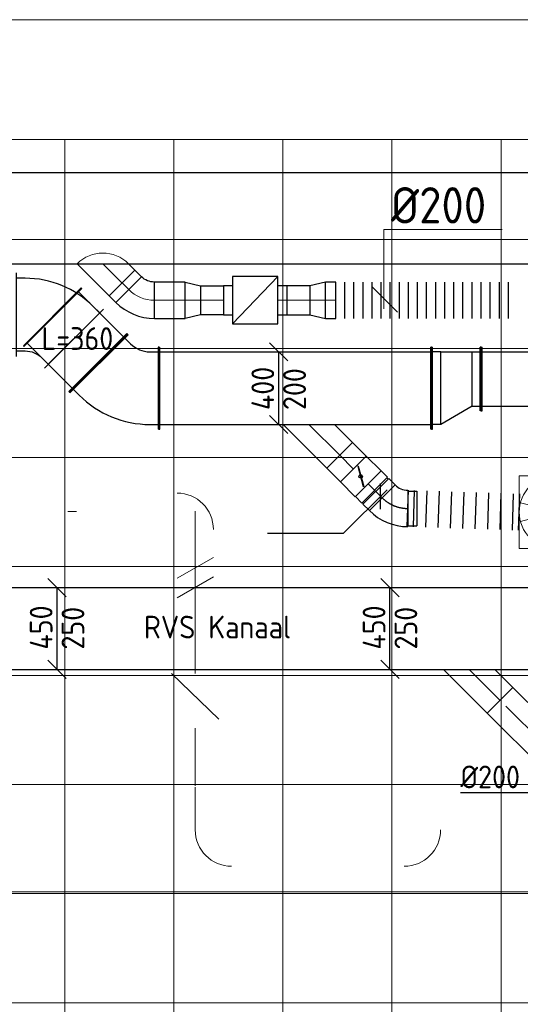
# Model space of a CAD drawing. Header units: millimetres. Extents: x -72425 to 38660, y 7096 to 51783.
# Tile 12 of 54: x -41449 to -38694, y 14679 to 20098. Entities that reach past the tile are written whole.
import ezdxf
from ezdxf.enums import TextEntityAlignment as Align

# ---------------------------------------------------------------- set-up
doc = ezdxf.new("R2010")
doc.units = ezdxf.units.MM
doc.header["$LTSCALE"] = 50
doc.linetypes.add('CENTER2', pattern=[28.575, 19.05, -3.175, 3.175, -3.175])
doc.linetypes.add('STREEPJES', pattern=[0.1, 0.05, -0.05])
for name, color, linetype, lineweight in [('WL570---_BESTAAND-HARTLIJN', 161, 'Continuous', 0), ('WL570---_BESTAAND-MAATVOERING', 161, 'Continuous', 0), ('WL570---_BESTAAND-RETOUR', 140, 'Continuous', 0), ('WL570---_BESTAAND-ROOSTER', 161, 'Continuous', 0), ('WL570---_BESTAAND-TOEVOER', 180, 'Continuous', 0), ('WL570---_DEMONTEREN', 10, 'Continuous', 0)]:
    doc.layers.add(name, color=color, linetype=linetype, lineweight=lineweight)
for name, color, linetype in [('WL570---_RETOUR', 100, 'Continuous'), ('WL570---_RETOUR_HL', 1, 'Continuous'), ('WL570---_TOEVOER', 200, 'Continuous'), ('WL570---_TOEVOER_HL', 1, 'Continuous'), ('WM570---_RETOUR', 2, 'Continuous'), ('WM570---_RETOUR_PR', 2, 'Continuous'), ('WM570---_TOEVOER', 2, 'Continuous'), ('WM570---_TOEVOER_PR', 2, 'Continuous')]:
    doc.layers.add(name, color=color, linetype=linetype)
doc.layers.get('WL570---_DEMONTEREN').off()
doc.styles.add('BURO-025', font='ISO96.shx', dxfattribs={"height": 125})
doc.styles.add('LZ-MAATVOEREN', font='simplex')
doc.styles.add('MAATVOERING', font='ISO')

# ---------------------------------------------------------------- blocks, each defined once
blk = doc.blocks.new('A$C33D74301')
at = {"color": 8, "linetype": 'Continuous', "lineweight": 13}
for p, q in [((-39375, -24725), (-34250, -24725)), ((-37800, -36094.2), (-37800, -24725)), ((-37200, -36094.2), (-37200, -24725)), ((-36600, -36025.8), (-36600, -24725)), ((-36000, -35956.2), (-36000, -24725)), ((-35400, -35909.4), (-35400, -24725)), ((-34200, -25275), (-50350.3, -25275)), ((-34200, -25875), (-50350.3, -25875)), ((-34200, -26475), (-50350, -26475)), ((-34200, -27075), (-50350, -27075)), ((-34200, -27675), (-50350, -27675)), ((-34200, -28275), (-50350, -28275)), ((-59377.9, -28875), (-34200, -28875)), ((-59350, -29475), (-34250, -29475))]:
    blk.add_line(p, q, dxfattribs=at)
blk = doc.blocks.new('ORN_T_WE400-400')
for p, q in [((-0.129, 0.483), (-0.052, 0.193)), ((0.129, 0.483), (0.052, 0.193)), ((-0.354, 0.354), (-0.141, 0.141)), ((0.354, 0.354), (0.141, 0.141)), ((-0.483, 0.129), (-0.193, 0.052)), ((0.483, 0.129), (0.193, 0.052)), ((-0.483, -0.129), (-0.193, -0.052)), ((0.483, -0.129), (0.193, -0.052)), ((-0.354, -0.354), (-0.141, -0.141)), ((-0.129, -0.483), (-0.052, -0.193)), ((0.129, -0.483), (0.052, -0.193)), ((0.354, -0.354), (0.141, -0.141))]:
    blk.add_line(p, q)
blk.add_lwpolyline([(-0.5, -0.5), (0.5, -0.5), (0.5, 0.5), (-0.5, 0.5)], close=True)
for radius in [0.5, 0.2]:
    blk.add_circle((0, 0), radius)
at = {"style": 'LZ-MAATVOEREN', "flags": 9}
for tag, p in [('ROS_TYPE', (0.633, 0.683)), ('ROS_M3H', (0.633, 0.483)), ('ROS_ZIJDE', (0.633, 0.283)), ('ROS_STAT', (0.633, 0.083))]:
    blk.add_attdef(tag, p, '', height=0.125, dxfattribs=at)
blk = doc.blocks.new('KARH')
for p, q in [((1, 0.5), (0, 0.5)), ((0, -0.5), (1, -0.5))]:
    blk.add_line(p, q)
at = {"invisible_edges": 15}
blk.add_3dface([(0, 0.5), (0, -0.5), (1, -0.5), (1, 0.5)], dxfattribs=at)
blk = doc.blocks.new('OZA2500200045R')
blk.add_lwpolyline([(141.4, 0), (176.8, 35.4), (35.4, 176.8), (-141.4, 0)])
at = {"layer": 'WL570---_BESTAAND-HARTLIJN'}
blk.add_line((0, 0), (106.1, 106.1), dxfattribs=at)
at = {"layer": 'WL570---_BESTAAND-RETOUR'}
blk.add_arc((0, 141.4), 200, 225, 315, dxfattribs=at)
blk = doc.blocks.new('FLLINE200')
blk.add_line((0, -100), (0, 100))
blk = doc.blocks.new('OEX20000100000')
for p in [(-1000, 0), (-950, 0), (-900, 0), (-850, 0), (-800, 0), (-750, 0), (-700, 0), (-650, 0), (-600, 0), (-550, 0), (-500, 0), (-450, 0), (-400, 0), (-350, 0), (-300, 0), (-250, 0), (-200, 0), (-150, 0), (-100, 0), (-50, 0)]:
    blk.add_blockref('FLLINE200', p)
blk = doc.blocks.new('MVLINE')
blk.add_line((35.4, -35.4), (-35.4, 35.4))
blk = doc.blocks.new('VBO4002004002005050-0')
for p, q in [((30.6, 294.6), (-294.6, -30.6)), ((-230, -186.7), (230, -186.7))]:
    blk.add_line(p, q)
blk.add_lwpolyline([(-200, -186.7), (200, -186.7), (200, -136.7, 0.198912), (44.8, 238.1), (9.4, 273.4), (-273.4, -9.4), (-238.1, -44.8, -0.198912), (-200, -136.7)], format="xyb", close=True)
blk = doc.blocks.new('VBX1601600016025000')
blk.add_lwpolyline([(50, -130), (300, -130), (300, 130), (50, 130)], close=True)
for points in [[(50, 80), (0, 80), (0, -80), (50, -80)], [(300, -80), (350, -80), (350, 80), (300, 80)]]:
    blk.add_lwpolyline(points)
at = {"layer": 'WL570---_BESTAAND-HARTLIJN'}
blk.add_line((300, 0), (350, 0), dxfattribs=at)
at = {"layer": 'WL570---_BESTAAND-TOEVOER'}
blk.add_line((50, -130), (300, 130), dxfattribs=at)
blk = doc.blocks.new('KARO')
for p, q in [((1, 0.5), (0, 0.5)), ((0, -0.5), (1, -0.5))]:
    blk.add_line(p, q)
at = {"invisible_edges": 15}
blk.add_3dface([(0, 0.5), (0, -0.5), (1, -0.5), (1, 0.5)], dxfattribs=at)
at = {"layer": 'WL570---_BESTAAND-HARTLIJN'}
blk.add_line((0, 0), (1, 0), dxfattribs=at)
blk = doc.blocks.new('OSV2001600850K')
blk.add_lwpolyline([(-85, -100), (0, -80), (0, 80), (-85, 100)], close=True)
at = {"layer": 'WL570---_BESTAAND-HARTLIJN'}
blk.add_line((-85, 0), (0, 0), dxfattribs=at)
blk = doc.blocks.new('OBO20000045H')
blk.add_lwpolyline([(100, -82.8, 0.198912), (12.1, 129.3), (-129.3, -12.1, -0.198912), (-100, -82.8)], format="xyb", close=True)
at = {"invisible_edges": 15}
for points in [[(-123.4, -18.6), (29.8, 110), (12.1, 129.3), (-129.3, -12.1)], [(-118.1, -25.5), (45.7, 89.2), (29.8, 110), (-123.4, -18.6)], [(-113.4, -32.8), (59.8, 67.2), (45.7, 89.2), (-118.1, -25.5)], [(-109.4, -40.6), (71.9, 43.9), (59.8, 67.2), (-113.4, -32.8)], [(-106, -48.6), (81.9, 19.8), (71.9, 43.9), (-109.4, -40.6)], [(-103.4, -57), (89.8, -5.2), (81.9, 19.8), (-106, -48.6)], [(-101.5, -65.5), (95.4, -30.7), (89.8, -5.2), (-103.4, -57)], [(-100.4, -74.1), (98.9, -56.7), (95.4, -30.7), (-101.5, -65.5)], [(-100, -82.8), (100, -82.8), (98.9, -56.7), (-100.4, -74.1)]]:
    blk.add_3dface(points, dxfattribs=at)
at = {"layer": 'WL570---_BESTAAND-HARTLIJN'}
blk.add_arc((-200, -82.8), 200, 0, 45, dxfattribs=at)
blk = doc.blocks.new('*U566')
at = {"layer": 'WM570---_RETOUR', "color": 0, "ltscale": 10}
for p, q in [((50, 175), (-50, 275)), ((0, -225), (0, 225)), ((50, -275), (-50, -175))]:
    blk.add_line(p, q, dxfattribs=at)
at = {"layer": 'WM570---_RETOUR', "color": 0, "style": 'BURO-025'}
for s, p in [('450', (-25, -116.1)), ('250', (150, -116.1)), ('250', (150, -116.1))]:
    blk.add_text(s, height=125, rotation=90, dxfattribs=at).set_placement(p)
blk = doc.blocks.new('*U571')
at = {"layer": 'WM570---_TOEVOER', "color": 0, "ltscale": 10}
for p, q in [((0, -70.7), (0, 70.7)), ((35.4, 35.4), (-205.8, -205.8)), ((-205.8, -205.8), (-621.9, -205.8))]:
    blk.add_line(p, q, dxfattribs=at)
blk = doc.blocks.new('OBO20000090H')
blk.add_lwpolyline([(100, -200, 0.414214), (-200, 100), (-200, -100, -0.414214), (-100, -200)], format="xyb", close=True)
at = {"invisible_edges": 15}
for points in [[(-182.6, -101.5), (-147.9, 95.4), (-200, 100), (-200, -100)], [(-165.8, -106), (-97.4, 81.9), (-147.9, 95.4), (-182.6, -101.5)], [(-150, -113.4), (-50, 59.8), (-97.4, 81.9), (-165.8, -106)], [(-135.7, -123.4), (-7.2, 29.8), (-50, 59.8), (-150, -113.4)], [(-123.4, -135.7), (29.8, -7.2), (-7.2, 29.8), (-135.7, -123.4)], [(-113.4, -150), (59.8, -50), (29.8, -7.2), (-123.4, -135.7)], [(-106, -165.8), (81.9, -97.4), (59.8, -50), (-113.4, -150)], [(-101.5, -182.6), (95.4, -147.9), (81.9, -97.4), (-106, -165.8)], [(-100, -200), (100, -200), (95.4, -147.9), (-101.5, -182.6)]]:
    blk.add_3dface(points, dxfattribs=at)
at = {"layer": 'WL570---_BESTAAND-HARTLIJN'}
blk.add_arc((-200, -200), 200, 0, 90, dxfattribs=at)
blk = doc.blocks.new('UISO')
for p, q in [((0, 0.18), (1, 0.757)), ((0, 0), (1, 0.577))]:
    blk.add_line(p, q)
at = {"layer": 'WL570---_BESTAAND-TOEVOER'}
for p, q in [((0, 0.36), (1, 0.937)), ((0, -0.18), (1, 0.397))]:
    blk.add_line(p, q, dxfattribs=at)
blk = doc.blocks.new('*U590')
at = {"color": 0, "ltscale": 10}
for p, q in [((0, 100), (0, -100)), ((34, 100), (34, -100)), ((102.1, 100), (102.1, -100)), ((170.2, 100), (170.2, -100)), ((238.3, 100), (238.3, -100)), ((306.4, 100), (306.4, -100)), ((374.5, 100), (374.5, -100)), ((442.6, 100), (442.6, -100)), ((510.7, 100), (510.7, -100)), ((578.8, 100), (578.8, -100)), ((612.8, 100), (612.8, -100))]:
    blk.add_line(p, q, dxfattribs=at)
at = {"layer": 'WM570---_TOEVOER_PR', "color": 2, "style": 'BURO-025'}
blk.add_attdef('POSNR', text='', height=125, dxfattribs=at).set_placement((0, 0), align=Align.MIDDLE)
blk = doc.blocks.new('*U600')
at = {"color": 0, "ltscale": 10}
for p, q in [((0, 100, -2700), (105.3, 100, -2700)), ((105.3, 100, -2700), (105.3, -100, -2700)), ((0, -100, -2700), (105.3, -100, -2700))]:
    blk.add_line(p, q, dxfattribs=at)
at = {"layer": 'WL570---_TOEVOER_HL', "linetype": 'CENTER2'}
blk.add_line((0, 0, -2700), (105.3, 0, -2700), dxfattribs=at)
at = {"layer": 'WM570---_TOEVOER_PR', "color": 2, "style": 'BURO-025'}
blk.add_attdef('POSNR', text='', height=125, dxfattribs=at).set_placement((0, 0), align=Align.MIDDLE)
blk = doc.blocks.new('*U601')
at = {"color": 0, "ltscale": 10}
for p, q in [((0, 141.4, -2700), (99, 240.4, -2700)), ((99, 240.4, -2700), (240.4, 99, -2700)), ((0, -141.4, -2700), (0, 141.4, -2700)), ((0, -141.4, -2700), (240.4, 99, -2700))]:
    blk.add_line(p, q, dxfattribs=at)
at = {"layer": 'WL570---_TOEVOER_HL', "linetype": 'CENTER2'}
blk.add_line((0, 0, -2700), (169.7, 169.7, -2700), dxfattribs=at)
at = {"layer": 'WM570---_TOEVOER_PR', "color": 2, "style": 'BURO-025'}
blk.add_attdef('POSNR', text='', height=125, dxfattribs=at).set_placement((0, 0), align=Align.MIDDLE)
blk = doc.blocks.new('*U602')
at = {"ltscale": 10}
for p, q in [((-58.2, 100, -2700), (58.2, 100, -2700)), ((-58.2, -100, -2700), (-58.2, 100, -2700)), ((58.2, 100, -2700), (58.2, -100, -2700)), ((-51.2, 27.7, -2700), (-49.6, 30.5, -2700)), ((49.6, -30.5, -2700), (-51.2, 27.7, -2700)), ((51.2, -27.7, -2700), (-49.6, 30.5, -2700)), ((49.6, -30.5, -2700), (51.2, -27.7, -2700)), ((-58.2, -100, -2700), (58.2, -100, -2700))]:
    blk.add_line(p, q, dxfattribs=at)
blk.add_circle((0, 0, -2700), 9.7, dxfattribs=at)
at = {"layer": 'WL570---_TOEVOER', "color": 2, "style": 'BURO-025'}
blk.add_attdef('I', text='', height=125, dxfattribs=at).set_placement((0, 0), align=Align.MIDDLE)
at = {"layer": 'WM570---_TOEVOER_PR', "color": 2, "style": 'BURO-025'}
blk.add_attdef('POSNR', text='', height=125, dxfattribs=at).set_placement((0, 0), align=Align.MIDDLE)
blk = doc.blocks.new('*U603')
at = {"color": 0, "ltscale": 10}
for p, q in [((-54.5, 100, -2700), (-5, 100, -2700)), ((-54.5, 100, -2700), (-54.5, -100, -2700)), ((-5, 100, -2700), (-5, -100, -2700)), ((-5, 95, -2700), (5, 95, -2700)), ((5, 100, -2700), (54.5, 100, -2700)), ((5, 100, -2700), (5, -100, -2700)), ((54.5, 100, -2700), (54.5, -100, -2700)), ((-54.5, -100, -2700), (-5, -100, -2700)), ((-5, -95, -2700), (5, -95, -2700)), ((5, -100, -2700), (54.5, -100, -2700))]:
    blk.add_line(p, q, dxfattribs=at)
at = {"layer": 'WL570---_TOEVOER_HL', "linetype": 'CENTER2'}
blk.add_line((-54.5, 0, -2700), (54.5, 0, -2700), dxfattribs=at)
at = {"layer": 'WM570---_TOEVOER_PR', "color": 2, "style": 'BURO-025'}
blk.add_attdef('POSNR', text='', height=125, dxfattribs=at).set_placement((0, 0), align=Align.MIDDLE)
blk = doc.blocks.new('*U604')
at = {"color": 0, "ltscale": 10}
for p, q in [((-12.2, 129.3, -2700), (129.3, -12.2, -2700)), ((-8.6, 125.7, -2700), (26.4, 160.7, -2700)), ((-8.6, 125.7, -2700), (125.7, -8.6, -2700)), ((26.4, 160.7, -2700), (160.7, 26.4, -2700)), ((-82.8, -100, -2700), (-82.8, 100, -2700)), ((125.7, -8.6, -2700), (160.7, 26.4, -2700))]:
    blk.add_line(p, q, dxfattribs=at)
for radius in [99.9, 299.9]:
    blk.add_arc((-82.8, 199.9, -2700), radius, 270, 315, dxfattribs=at)
at = {"layer": 'WL570---_TOEVOER_HL', "linetype": 'CENTER2'}
blk.add_arc((-82.8, 199.9, -2700), 199.9, 270, 315, dxfattribs=at)
at = {"layer": 'WM570---_TOEVOER_PR', "color": 2, "style": 'BURO-025'}
blk.add_attdef('POSNR', text='', height=125, dxfattribs=at).set_placement((0, 0), align=Align.MIDDLE)
blk = doc.blocks.new('*U616')
at = {"color": 0, "ltscale": 10}
for p, q in [((0, 100, -2700), (998.7, 100, -2700)), ((0, -100, -2700), (0, 100, -2700)), ((998.7, 100, -2700), (998.7, -100, -2700)), ((0, -100, -2700), (998.7, -100, -2700))]:
    blk.add_line(p, q, dxfattribs=at)
at = {"layer": 'WL570---_RETOUR_HL', "linetype": 'CENTER2'}
blk.add_line((0, 0, -2700), (998.7, 0, -2700), dxfattribs=at)
at = {"layer": 'WM570---_RETOUR_PR', "color": 2, "style": 'BURO-025'}
blk.add_attdef('POSNR', text='', height=125, dxfattribs=at).set_placement((0, 0), align=Align.MIDDLE)
blk = doc.blocks.new('*U617')
at = {"color": 0, "ltscale": 10}
for p, q in [((0, 225, -2700), (4159.2, 225, -2700)), ((0, -225, -2700), (0, 225, -2700)), ((4159.2, -225, -2700), (4159.2, 225, -2700)), ((0, -225, -2700), (4159.2, -225, -2700))]:
    blk.add_line(p, q, dxfattribs=at)
at = {"layer": 'WM570---_RETOUR_PR', "color": 2, "style": 'BURO-025'}
blk.add_attdef('POSNR', text='', height=125, dxfattribs=at).set_placement((0, 0), align=Align.MIDDLE)
blk = doc.blocks.new('*U618')
at = {"layer": 'WM570---_RETOUR', "color": 0, "ltscale": 10}
for p, q in [((50, 175), (-50, 275)), ((0, -225), (0, 225)), ((50, -275), (-50, -175))]:
    blk.add_line(p, q, dxfattribs=at)
at = {"layer": 'WM570---_RETOUR', "color": 0, "style": 'BURO-025'}
for s, p in [('450', (-25, -116.1)), ('250', (150, -116.1)), ('250', (150, -116.1))]:
    blk.add_text(s, height=125, rotation=90, dxfattribs=at).set_placement(p)
blk = doc.blocks.new('*U619')
at = {"color": 0, "ltscale": 10}
for p, q in [((0, 141.4, -2700), (99, 240.4, -2700)), ((99, 240.4, -2700), (240.4, 99, -2700)), ((0, -141.4, -2700), (240.4, 99, -2700))]:
    blk.add_line(p, q, dxfattribs=at)
at = {"color": 9, "linetype": 'STREEPJES', "ltscale": 10}
blk.add_line((0, -141.4, -2700), (0, 141.4, -2700), dxfattribs=at)
at = {"layer": 'WL570---_RETOUR_HL', "linetype": 'CENTER2'}
blk.add_line((0, 0, -2700), (169.7, 169.7, -2700), dxfattribs=at)
at = {"layer": 'WM570---_RETOUR_PR', "color": 2, "style": 'BURO-025'}
blk.add_attdef('POSNR', text='', height=125, dxfattribs=at).set_placement((0, 0), align=Align.MIDDLE)
blk = doc.blocks.new('*U620')
at = {"layer": 'WM570---_RETOUR', "color": 0, "ltscale": 10}
for p, q in [((0, -70.7), (0, 70.7)), ((35.4, 35.4), (-155.6, -155.6)), ((-155.6, -155.6), (-571.7, -155.6))]:
    blk.add_line(p, q, dxfattribs=at)
at = {"layer": 'WM570---_RETOUR', "color": 0, "style": 'BURO-025'}
blk.add_text('%%c200', height=125, dxfattribs=at).set_placement((-571.7, -130.6))
blk = doc.blocks.new('*U789')
at = {"color": 0, "ltscale": 10}
for p, q in [((-38.9, 243.9, -2700), (-7.1, 275.8, -2700)), ((-21.2, 297, -2700), (-24.8, 293.4, -2700)), ((-24.8, 293.4, -2700), (293.4, -24.8, -2700)), ((-21.2, 297, -2700), (297, -21.2, -2700)), ((-195, 225, -2700), (-190, 225, -2700)), ((-195, -225, -2700), (-195, 225, -2700)), ((-190, -225, -2700), (-190, 225, -2700)), ((-145, 200, -2700), (-190, 200, -2700)), ((243.9, -38.9, -2700), (275.8, -7.1, -2700)), ((297, -21.2, -2700), (293.4, -24.8, -2700)), ((-145, -200, -2700), (-190, -200, -2700)), ((-195, -225, -2700), (-190, -225, -2700))]:
    blk.add_line(p, q, dxfattribs=at)
for radius in [150, 550]:
    blk.add_arc((-145, 350, -2700), radius, 270, 315, dxfattribs=at)
at = {"layer": 'WM570---_TOEVOER_PR', "color": 2, "style": 'BURO-025'}
blk.add_attdef('POSNR', text='', height=125, dxfattribs=at).set_placement((0, 0), align=Align.MIDDLE)
blk = doc.blocks.new('*U790')
at = {"color": 0, "ltscale": 10}
for p, q in [((0, 225, -2700), (5, 225, -2700)), ((0, -225, -2700), (0, 225, -2700)), ((5, -225, -2700), (5, 225, -2700)), ((359.8, 225, -2700), (354.8, 225, -2700)), ((354.8, -225, -2700), (354.8, 225, -2700)), ((359.8, -225, -2700), (359.8, 225, -2700)), ((5, 200, -2700), (354.8, 200, -2700)), ((5, -200, -2700), (354.8, -200, -2700)), ((0, -225, -2700), (5, -225, -2700)), ((359.8, -225, -2700), (354.8, -225, -2700))]:
    blk.add_line(p, q, dxfattribs=at)
at = {"layer": 'WM570---_TOEVOER_PR', "color": 2, "style": 'BURO-025'}
blk.add_attdef('POSNR', text='', height=125, dxfattribs=at).set_placement((0, 0), align=Align.MIDDLE)
blk = doc.blocks.new('*U791')
at = {"color": 0, "ltscale": 10}
for p, q in [((0, 225, -2700), (5, 225, -2700)), ((0, -225, -2700), (0, 225, -2700)), ((5, -225, -2700), (5, 225, -2700)), ((1500.3, 225, -2700), (1495.3, 225, -2700)), ((1495.3, -225, -2700), (1495.3, 225, -2700)), ((1500.3, -225, -2700), (1500.3, 225, -2700)), ((5, 200, -2700), (1495.3, 200, -2700)), ((5, -200, -2700), (1495.3, -200, -2700)), ((0, -225, -2700), (5, -225, -2700)), ((1500.3, -225, -2700), (1495.3, -225, -2700))]:
    blk.add_line(p, q, dxfattribs=at)
at = {"layer": 'WM570---_TOEVOER_PR', "color": 2, "style": 'BURO-025'}
blk.add_attdef('POSNR', text='', height=125, dxfattribs=at).set_placement((0, 0), align=Align.MIDDLE)
blk = doc.blocks.new('*U792')
at = {"layer": 'WM570---_TOEVOER', "color": 0, "ltscale": 10}
for p, q in [((50, 150), (-50, 250)), ((0, -200), (0, 200)), ((50, -250), (-50, -150))]:
    blk.add_line(p, q, dxfattribs=at)
at = {"layer": 'WM570---_TOEVOER', "color": 0, "style": 'BURO-025'}
for s, p in [('400', (-25, -120.5)), ('200', (150, -120.5)), ('200', (150, -120.5))]:
    blk.add_text(s, height=125, rotation=90, dxfattribs=at).set_placement(p)
blk = doc.blocks.new('*U793')
at = {"color": 0, "ltscale": 10}
for p, q in [((-50, 225, -2700), (-45, 225, -2700)), ((-50, -225, -2700), (-50, 225, -2700)), ((-45, -225, -2700), (-45, 225, -2700)), ((223.2, 225, -2700), (218.2, 225, -2700)), ((218.2, -125, -2700), (218.2, 225, -2700)), ((223.2, -125, -2700), (223.2, 225, -2700)), ((0, 200, -2700), (-45, 200, -2700)), ((0, -200, -2700), (0, 200, -2700)), ((0, 200, -2700), (173.2, 200, -2700)), ((173.2, 200, -2700), (218.2, 200, -2700)), ((173.2, -100, -2700), (173.2, 200, -2700)), ((173.2, -100, -2700), (0, -200, -2700)), ((173.2, -100, -2700), (218.2, -100, -2700)), ((223.2, -125, -2700), (218.2, -125, -2700)), ((0, -200, -2700), (-45, -200, -2700)), ((-50, -225, -2700), (-45, -225, -2700))]:
    blk.add_line(p, q, dxfattribs=at)
at = {"layer": 'WM570---_TOEVOER_PR', "color": 2, "style": 'BURO-025'}
blk.add_attdef('POSNR', text='', height=125, dxfattribs=at).set_placement((0, 0), align=Align.MIDDLE)
blk = doc.blocks.new('*U797')
at = {"color": 0, "ltscale": 10}
for p, q in [((0, 175, -2700), (5, 175, -2700)), ((0, -175, -2700), (0, 175, -2700)), ((5, -175, -2700), (5, 175, -2700)), ((5, 150, -2700), (9195.3, 150, -2700)), ((5, -150, -2700), (9195.3, -150, -2700)), ((0, -175, -2700), (5, -175, -2700))]:
    blk.add_line(p, q, dxfattribs=at)
at = {"layer": 'WM570---_TOEVOER_PR', "color": 2, "style": 'BURO-025'}
blk.add_attdef('POSNR', text='', height=125, dxfattribs=at).set_placement((0, 0), align=Align.MIDDLE)

msp = doc.modelspace()

# ---------------------------------------------------------------- block references
at = {"layer": 'WM570---_TOEVOER'}
msp.add_blockref('A$C33D74301', (-3400.3, 44163.1), dxfattribs=at)

# ---------------------------------------------------------------- next in the draw order: linework, layer by layer
at = {"layer": 'WL570---_BESTAAND-MAATVOERING'}
for p, q in [((-53775.1, 20098), (-36348.6, 20098)), ((-71225.3, 15298), (-22025.3, 15298))]:
    msp.add_line(p, q, dxfattribs=at)
at = {"layer": 'WL570---_BESTAAND-RETOUR', "transparency": 33554687}
for p, q in [((-38794.1, 18943.6), (-39444.9, 18943.6)), ((-39444.9, 18943.6), (-39444.9, 18505.8))]:
    msp.add_line(p, q, dxfattribs=at)

# ---------------------------------------------------------------- next in the draw order: block references
at = {"layer": 'WL570---_BESTAAND-RETOUR', "xscale": 2, "yscale": 2, "zscale": 2}
msp.add_blockref('MVLINE', (-39440.4, 18558.7), dxfattribs=at)
at = {"layer": 'WL570---_BESTAAND-ROOSTER', "xscale": 400, "yscale": 400, "zscale": 400, "rotation": 180}
msp.add_blockref('ORN_T_WE400-400', (-38500.3, 17388.1), dxfattribs=at)
at = {"layer": 'WL570---_DEMONTEREN', "xscale": -1}
for name, p, rotation in [('OZA2500200045R', (-40483, 17392.8), 134.9999999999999), ('OSV2001600850K', (-40483, 15966.7), 270)]:
    msp.add_blockref(name, p, dxfattribs=dict(at, rotation=rotation))
at = {"layer": 'WL570---_DEMONTEREN'}
for name, p, xscale, yscale, zscale, rotation in [('KARO', (-41136.5, 17391.4), 48.33943874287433, 200, 200, 180), ('KARO', (-40483, 16866.3), 376.4793981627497, 200, 200, 89.9999999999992), ('UISO', (-40383, 17103), 200, 200, 200, 180), ('KARO', (-40483, 16549), 232.3124365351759, 160, 160, 89.99999999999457), ('KARO', (-40483, 16199), -232.3124365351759, 160, 160, 90.00000000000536), ('KARO', (-40483, 15873.7), 234.9110942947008, 200, 200, 270)]:
    msp.add_blockref(name, p, dxfattribs=dict(at, xscale=xscale, yscale=yscale, zscale=zscale, rotation=rotation))
for name, p, rotation in [('OSV2001600850K', (-40483, 16781.3), 270), ('VBX1601600016025000', (-40483, 16199), 89.99999999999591), ('OBO20000090H', (-40483, 15438.8), 180), ('OBO20000090H', (-39132.7, 15438.8), 269.9999999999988)]:
    msp.add_blockref(name, p, dxfattribs=dict(at, rotation=rotation))
at = {"layer": 'WL570---_RETOUR', "zscale": 200}
for name, p, xscale, yscale, rotation in [('KARH', (-36986.7, 19004.9), 16928.67458428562, 500, 180), ('KARO', (-40885.5, 18648.9), 51.3694468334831, 200, 314.9999999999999)]:
    msp.add_blockref(name, p, dxfattribs=dict(at, xscale=xscale, yscale=yscale, rotation=rotation))
at = {"layer": 'WL570---_RETOUR', "xscale": -1, "rotation": 180}
for name, p in [('OZA2500200045R', (-40991.6, 18754.9)), ('OSV2001600850K', (-40453.9, 18554))]:
    msp.add_blockref(name, p, dxfattribs=at)
at = {"layer": 'WL570---_RETOUR'}
for name, p, rotation in [('OBO20000045H', (-40790.6, 18554), 225), ('OSV2001600850K', (-39851.6, 18554), 180), ('*U619', (-38975.7, 16522.5, 2700), 270), ('*U616', (-38099.8, 15646.6, 2700), 135)]:
    msp.add_blockref(name, p, dxfattribs=dict(at, rotation=rotation))
for p, xscale, yscale, zscale in [((-40707.8, 18554), 168.8565000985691, 200, 200), ((-39766.6, 18554), 57.10400112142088, 200, 200), ((-40327.7, 18554), -126.178487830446, 160, 160), ((-39977.7, 18554), 126.178487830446, 160, 160)]:
    msp.add_blockref('KARO', p, dxfattribs=dict(at, xscale=xscale, yscale=yscale, zscale=zscale))
for name, p in [('VBX1601600016025000', (-40327.7, 18554)), ('OEX20000100000', (-38709.5, 18554)), ('*U617', (-42241, 16747.5, 2700))]:
    msp.add_blockref(name, p, dxfattribs=at)
at = {"layer": 'WL570---_TOEVOER'}
for name, p, rotation in [('VBO4002004002005050-0', (-41282.3, 18474.9), 45), ('*U790', (-41269.8, 18462.4, 2700), 315.0000000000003), ('*U789', (-40877.5, 18070.2, 2700), 315.0000000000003), ('*U601', (-39857.7, 17870.2, 2700), 270), ('*U600', (-39613.5, 17626, 2700), 135), ('*U602', (-39572.4, 17584.8, 2700), 135), ('*U603', (-39492.7, 17505.2, 2700), 315), ('*U604', (-39395.6, 17408.1, 2700), 315), ('*U590', (-38700.3, 17388.1), 178.1283897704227)]:
    msp.add_blockref(name, p, dxfattribs=dict(at, rotation=rotation))
for name, p in [('*U791', (-40682.6, 18070.2, 2700)), ('*U793', (-39132.3, 18070.2, 2700)), ('*U797', (-38909.1, 18120.2, 2700))]:
    msp.add_blockref(name, p, dxfattribs=at)
at = {"layer": 'WM570---_RETOUR'}
for name, p in [('*U566', (-41243.4, 16747.5, 2700)), ('*U618', (-39411.3, 16747.5, 2700)), ('*U620', (-38451.9, 15998.7, 2700))]:
    msp.add_blockref(name, p, dxfattribs=at)
at = {"layer": 'WM570---_TOEVOER'}
for name, p in [('*U792', (-40023.6, 18070.2, 2700)), ('*U571', (-39462.9, 17475.3))]:
    msp.add_blockref(name, p, dxfattribs=at)

# ---------------------------------------------------------------- next in the draw order: texts
at = {"layer": 'WM570---_RETOUR', "style": 'BURO-025'}
msp.add_text('L=360', height=125, dxfattribs=at).set_placement((-41328.4, 18280.6))
at = {"layer": 'WM570---_TOEVOER'}
for s, height, style, p in [('%%c200', 200, 'MAATVOERING', (-39406.3, 18976.5)), ('RVS Kanaal', 125, 'BURO-025', (-40765.1, 16692.7, 2700))]:
    msp.add_text(s, height=height, dxfattribs=dict(at, style=style)).set_placement(p)

doc.saveas('drawing.dxf')
